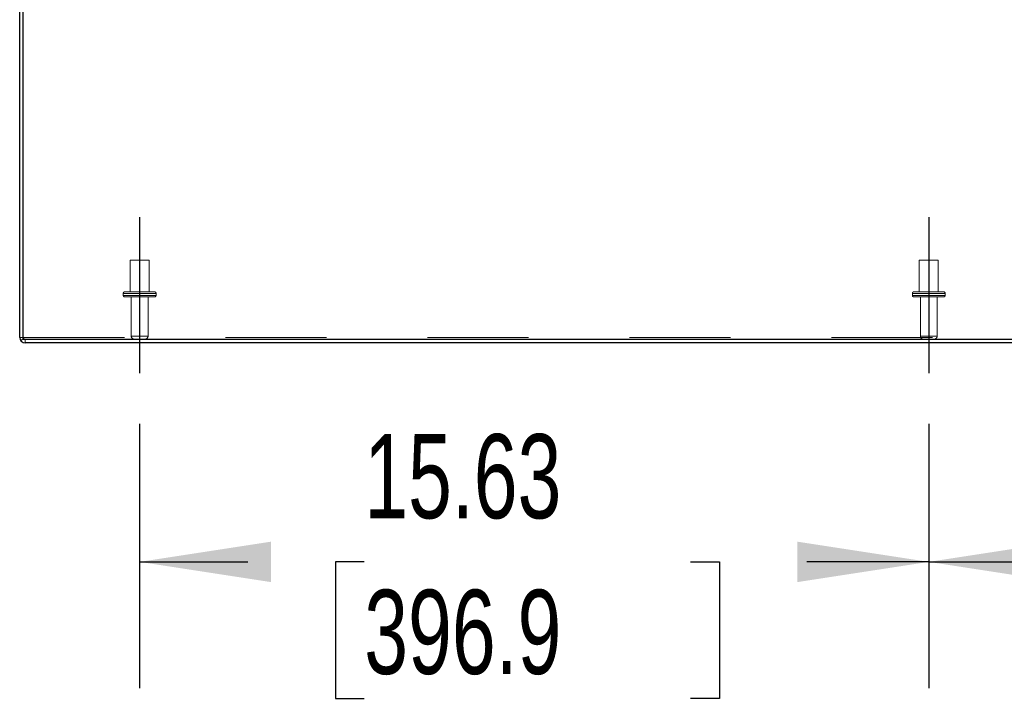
# Model space of a CAD drawing. Header units: inches. Extents: x 0.2 to 10.8, y 0.2 to 8.2.
# Tile 4 of 156: x 2.839 to 3.814, y 1.166 to 1.839. Entities that reach past the tile are written whole.
import ezdxf

# ---------------------------------------------------------------- set-up
doc = ezdxf.new("R2010")
doc.units = ezdxf.units.IN
doc.header["$MEASUREMENT"] = 0
doc.linetypes.add('CENTERX2', pattern=[0.8, 0.5, -0.1, 0.1, -0.1])
doc.linetypes.add('HIDDEN', pattern=[0.075, 0.05, -0.025])
doc.layers.add('CENTER', color=40, linetype='CENTERX2')
doc.layers.add('DIMENSIONS', color=140, linetype='Continuous')
doc.styles.add('SLDTEXTSTYLE0', font='TXT', dxfattribs={"width": 0.7})
doc.dimstyles.new('SLDDIMSTYLE0', dxfattribs={"dimtxt": 0.084961, "dimasz": 0.13, "dimexe": 0, "dimexo": 0.0625, "dimgap": 0.02124, "dimtad": 0, "dimtih": 1, "dimtoh": 1, "dimlfac": 20, "dimrnd": 1e-09, "dimzin": 12, "dimdsep": 46, "dimtxsty": 'SLDTEXTSTYLE0', "dimsah": 1, "dimcen": 0.09, "dimadec": 0, "dimazin": 3, "dimtfac": 1, "dimtofl": 0, "dimtmove": 0, "dimatfit": 3, "dimfxl": 0, "dimfrac": 2, "dimtolj": 1, "dimtzin": 12, "dimarcsym": 0})

# ---------------------------------------------------------------- blocks, each defined once
blk = doc.blocks.new('_D_22')
at = {"layer": 'DIMENSIONS'}
for p, q in [((2.95778, 1.4393), (2.95778, 1.17757)), ((3.73903, 1.4393), (3.73903, 1.17757)), ((2.95778, 1.30257), (3.065, 1.30257)), ((3.18012, 1.30257), (3.15159, 1.30257)), ((3.15159, 1.30257), (3.15159, 1.16754)), ((3.50327, 1.30257), (3.5318, 1.30257)), ((3.5318, 1.30257), (3.5318, 1.16754)), ((3.73903, 1.30257), (3.6184, 1.30257)), ((3.15159, 1.16754), (3.18012, 1.16754)), ((3.5318, 1.16754), (3.50327, 1.16754))]:
    blk.add_line(p, q, dxfattribs=at)
for points in [[(2.95778, 1.30257), (3.08778, 1.28257), (3.08778, 1.32257)], [(3.73903, 1.30257), (3.60903, 1.32257), (3.60903, 1.28257)]]:
    blk.add_solid(points, dxfattribs=at)
at = {"layer": 'DIMENSIONS', "char_height": 0.083333, "attachment_point": 1, "style": 'SLDTEXTSTYLE0'}
for s, insert in [('15.63', (3.18012, 1.42902)), ('396.9', (3.18012, 1.27497))]:
    blk.add_mtext(s, dxfattribs=dict(at, insert=insert))
blk = doc.blocks.new('_D_23')
at = {"layer": 'DIMENSIONS'}
for p, q in [((3.73903, 1.4393), (3.73903, 1.17757)), ((4.52028, 1.4393), (4.52028, 1.17757)), ((3.73903, 1.30257), (3.85336, 1.30257)), ((3.96849, 1.30257), (3.93996, 1.30257)), ((3.93996, 1.30257), (3.93996, 1.16754)), ((4.29163, 1.30257), (4.32016, 1.30257)), ((4.32016, 1.30257), (4.32016, 1.16754)), ((4.52028, 1.30257), (4.40676, 1.30257)), ((3.93996, 1.16754), (3.96849, 1.16754)), ((4.32016, 1.16754), (4.29163, 1.16754))]:
    blk.add_line(p, q, dxfattribs=at)
for points in [[(3.73903, 1.30257), (3.86903, 1.28257), (3.86903, 1.32257)], [(4.52028, 1.30257), (4.39028, 1.32257), (4.39028, 1.28257)]]:
    blk.add_solid(points, dxfattribs=at)
at = {"layer": 'DIMENSIONS', "char_height": 0.083333, "attachment_point": 1, "style": 'SLDTEXTSTYLE0'}
for s, insert in [('15.63', (3.96849, 1.42902)), ('396.9', (3.96849, 1.27497))]:
    blk.add_mtext(s, dxfattribs=dict(at, insert=insert))

msp = doc.modelspace()

# ---------------------------------------------------------------- linework, layer by layer
at = {"color": 7, "linetype": 'Continuous', "lineweight": 25}
for p, q in [((2.8390267, 1.5247671), (2.8390267, 2.3025215)), ((2.8426267, 1.5229671), (2.8426267, 2.3025235)), ((2.8426267, 1.5229671), (4.6354267, 1.5229671)), ((4.6354267, 1.5193671), (2.8444267, 1.5193671))]:
    msp.add_line(p, q, dxfattribs=at)
at = {"color": 7, "linetype": 'HIDDEN', "lineweight": 18}
for p, q in [((2.9671517, 1.6010671), (2.9484017, 1.6010671)), ((2.9484017, 1.6010671), (2.9484017, 1.5698171)), ((2.9671517, 1.5698171), (2.9671517, 1.6010671)), ((3.7484017, 1.6010671), (3.7296517, 1.6010671)), ((3.7296517, 1.6010671), (3.7296517, 1.5698171)), ((3.7484017, 1.5698171), (3.7484017, 1.6010671)), ((2.9725267, 1.5698171), (2.9430267, 1.5698171)), ((3.7537767, 1.5698171), (3.7242767, 1.5698171)), ((2.9740267, 1.5683171), (2.9415267, 1.5683171)), ((2.9740267, 1.5683171), (2.9415267, 1.5683171)), ((2.9740267, 1.5683171), (2.9415267, 1.5683171)), ((2.9415267, 1.5683171), (2.9415267, 1.5663171)), ((2.9740267, 1.5663171), (2.9415267, 1.5663171)), ((2.9740267, 1.5663171), (2.9415267, 1.5663171)), ((2.9740267, 1.5663171), (2.9415267, 1.5663171)), ((2.9725267, 1.5648171), (2.9430267, 1.5648171)), ((2.9494767, 1.5648171), (2.9494767, 1.5259671)), ((2.9660767, 1.5259671), (2.9660767, 1.5648171)), ((2.9740267, 1.5663171), (2.9740267, 1.5683171)), ((3.7552767, 1.5683171), (3.7227767, 1.5683171)), ((3.7552767, 1.5683171), (3.7227767, 1.5683171)), ((3.7227767, 1.5683171), (3.7227767, 1.5663171)), ((3.7552767, 1.5663171), (3.7227767, 1.5663171)), ((3.7552767, 1.5663171), (3.7227767, 1.5663171)), ((3.7537767, 1.5648171), (3.7242767, 1.5648171)), ((3.7307267, 1.5648171), (3.7307267, 1.5259671)), ((3.7473267, 1.5259671), (3.7473267, 1.5648171)), ((3.7552767, 1.5663171), (3.7552767, 1.5683171)), ((2.8426267, 1.5247671), (2.8390267, 1.5247671)), ((2.8429629, 1.5237196), (2.8400353, 1.5216246)), ((2.8426267, 1.5244886), (4.6354267, 1.5244886)), ((2.8444267, 1.5229671), (2.8444267, 1.5193671)), ((2.9660767, 1.5259671), (2.9495694, 1.5259671)), ((2.9660767, 1.5259671), (2.9495694, 1.5259671)), ((2.9660767, 1.5259671), (2.9495694, 1.5259671)), ((3.7473267, 1.5259671), (3.7308194, 1.5259671)), ((3.7473267, 1.5259671), (3.7308194, 1.5259671))]:
    msp.add_line(p, q, dxfattribs=at)
for centre, radius, start, end in [((2.9430267, 1.5683171), 0.0015, 90, 180), ((2.9725267, 1.5683171), 0.0015, 0, 90), ((3.7242767, 1.5683171), 0.0015, 90, 180), ((3.7537767, 1.5683171), 0.0015, 0, 90), ((2.9430267, 1.5663171), 0.0015, 180, 270), ((2.9725267, 1.5663171), 0.0015, 270, 0), ((3.7242767, 1.5663171), 0.0015, 180, 270), ((3.7537767, 1.5663171), 0.0015, 270, 0), ((2.8444267, 1.5247671), 0.0018, 180, 270), ((2.9524767, 1.5259671), 0.003, 180, 270), ((2.9630767, 1.5259671), 0.003, 270, 0), ((3.7337267, 1.5259671), 0.003, 180, 270), ((3.7443267, 1.5259671), 0.003, 270, 0)]:
    msp.add_arc(centre, radius, start, end, dxfattribs=at)
at = {"color": 7, "linetype": 'Continuous', "lineweight": 25}
msp.add_arc((2.8444267, 1.5247671), 0.0054, 180, 270, dxfattribs=at)
at = {"layer": 'CENTER'}
for p, q in [((2.9577767, 1.6438631), (2.9577767, 1.4892955)), ((3.7390267, 1.6438631), (3.7390267, 1.4892955))]:
    msp.add_line(p, q, dxfattribs=at)

# ---------------------------------------------------------------- dimensions: what is measured, and where the dimension line sits
at = {"layer": 'DIMENSIONS'}
for base, p1, p2, picture, middle in [((3.739026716, 1.3025739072), (2.957776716, 1.4892955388), (3.739026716, 1.4892955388), '_D_22', (3.3416971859, 1.3025739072)), ((4.520276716, 1.3025739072), (3.739026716, 1.4892955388), (4.520276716, 1.4892955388), '_D_23', (4.1300600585, 1.3025739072))]:
    dim = msp.add_linear_dim(base=base, p1=p1, p2=p2, dimstyle='SLDDIMSTYLE0', dxfattribs=at)
    dim.commit()
    dim.dimension.update_dxf_attribs({"geometry": picture, "text_midpoint": middle, "dimtype": 160})

doc.saveas('drawing.dxf')
